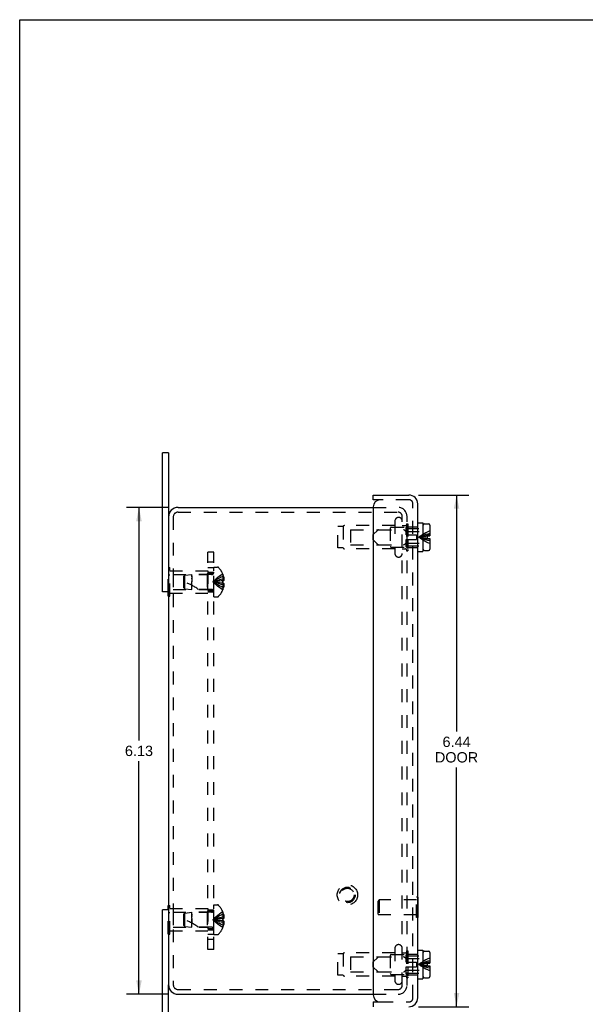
# Model space of a CAD drawing. Header units: inches. Extents: x 0 to 29.5, y 0 to 19.1.
# Tile 2 of 5: x 0 to 7.1, y 6.7 to 19.1. Entities that reach past the tile are written whole.
import ezdxf

# ---------------------------------------------------------------- set-up
doc = ezdxf.new("R2010")
doc.units = ezdxf.units.IN
doc.header["$LTSCALE"] = 1.621581
doc.header["$MEASUREMENT"] = 0
doc.linetypes.add('HIDDEN', pattern=[0.2, 0.1, -0.1])
doc.layers.get('0').update_dxf_attribs({"linetype": 'CONTINUOUS'})
for name, color, linetype in [('DEFAULT_2', 8, 'HIDDEN'), ('DIMENSIONS', 7, 'CONTINUOUS'), ('DOOR_ASSEMBLY', 7, 'CONTINUOUS'), ('SUBPANEL', 7, 'CONTINUOUS')]:
    doc.layers.add(name, color=color, linetype=linetype)
doc.styles.get("Standard").update_dxf_attribs({"font": 'arial.ttf'})
doc.dimstyles.new('DIMSTYLE_1', dxfattribs={"dimtxt": 0.130073, "dimasz": 0.173431, "dimexe": 0.09, "dimexo": 0.07, "dimgap": 0.0375, "dimtad": 0, "dimtih": 1, "dimtoh": 1, "dimzin": 4, "dimdsep": 46, "dimtxsty": 'Standard', "dimblk": '_FILLED', "dimblk1": '_FILLED', "dimblk2": '_FILLED', "dimcen": 0.09, "dimadec": 3, "dimazin": 1, "dimtfac": 1, "dimtdec": 3, "dimtofl": 0, "dimtmove": 0, "dimatfit": 3, "dimldrblk": '_FILLED', "dimfxl": 0, "dimtolj": 1, "dimtzin": 4, "dimarcsym": 0})

# ---------------------------------------------------------------- blocks, each defined once
blk = doc.blocks.new('_FILLED')
at = {"color": 0, "linetype": 'ByBlock'}
blk.add_solid([(0, 0), (-1, 0.2), (-1, -0.2)], dxfattribs=at)
blk = doc.blocks.new('*D1')
at = {"layer": 'DIMENSIONS', "color": 2, "linetype": 'Continuous'}
for p, q in [((5.016, 13.097), (5.65, 13.097)), ((5.494, 13.097), (5.494, 10.122)), ((5.494, 6.659), (5.494, 9.667)), ((5.016, 6.659), (5.65, 6.659))]:
    blk.add_line(p, q, dxfattribs=at)
at = {"layer": 'DIMENSIONS', "color": 2, "linetype": 'Continuous', "xscale": 0.1734310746, "yscale": 0.1734310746, "zscale": 0.1734310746}
for p, rotation in [((5.494, 13.097), 90), ((5.494, 6.659), 270)]:
    blk.add_blockref('_FILLED', p, dxfattribs=dict(at, rotation=rotation))
at = {"layer": 'DIMENSIONS', "color": 2, "linetype": 'Continuous', "insert": (5.494, 10.057), "char_height": 0.1301, "width": 0.54447, "attachment_point": 2, "line_spacing_factor": 0.9}
blk.add_mtext('6.44\\PDOOR', dxfattribs=at)
blk = doc.blocks.new('*D4')
at = {"layer": 'DIMENSIONS', "color": 2, "linetype": 'Continuous'}
for p, q in [((1.87, 12.941), (1.344, 12.941)), ((1.5, 12.941), (1.5, 10.008)), ((1.5, 6.816), (1.5, 9.748)), ((1.87, 6.816), (1.344, 6.816))]:
    blk.add_line(p, q, dxfattribs=at)
at = {"layer": 'DIMENSIONS', "color": 2, "linetype": 'Continuous', "xscale": 0.1734310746, "yscale": 0.1734310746, "zscale": 0.1734310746}
for p, rotation in [((1.5, 12.941), 90), ((1.5, 6.816), 270)]:
    blk.add_blockref('_FILLED', p, dxfattribs=dict(at, rotation=rotation))
at = {"layer": 'DIMENSIONS', "color": 2, "linetype": 'Continuous', "insert": (1.5, 9.943), "char_height": 0.1301, "width": 0.35347, "attachment_point": 2, "line_spacing_factor": 0.9}
blk.add_mtext('6.13', dxfattribs=at)

msp = doc.modelspace()

# ---------------------------------------------------------------- linework, layer by layer
at = {"color": 7, "linetype": 'Continuous'}
for p, q in [((0, 0), (0, 19.077)), ((0, 19.077), (29.483, 19.077)), ((1.871, 13.628), (1.796, 13.628)), ((1.871, 13.628), (1.871, 12.821)), ((1.871, 11.878), (1.796, 11.878)), ((1.866, 11.823), (1.866, 11.878)), ((1.866, 11.823), (1.871, 11.823)), ((1.866, 7.933), (1.871, 7.933)), ((1.866, 7.878), (1.866, 7.933)), ((1.871, 7.878), (1.796, 7.878)), ((1.871, 6.128), (1.871, 6.936))]:
    msp.add_line(p, q, dxfattribs=at)
at = {"color": 3, "linetype": 'Continuous'}
for p, q in [((1.796, 11.878), (1.796, 13.628)), ((1.991, 12.941), (4.446, 12.941)), ((1.871, 12.821), (1.871, 6.936)), ((1.796, 6.128), (1.796, 7.878)), ((1.991, 6.816), (4.446, 6.816))]:
    msp.add_line(p, q, dxfattribs=at)
for centre, start, end in [((1.991, 12.821), 90, 180), ((1.991, 6.936), 180, 270)]:
    msp.add_arc(centre, 0.12, start, end, dxfattribs=at)
at = {"layer": 'DEFAULT_2', "color": 8, "linetype": 'HIDDEN'}
for p, q in [((4.446, 12.941), (4.749, 12.941)), ((1.931, 12.821), (1.931, 6.936)), ((1.991, 12.881), (4.749, 12.881)), ((4.719, 12.769), (4.719, 12.362)), ((4.811, 7.572), (4.811, 12.829)), ((4.871, 7.572), (4.871, 12.829)), ((3.999, 12.431), (3.999, 12.701)), ((4.068, 12.701), (3.999, 12.701)), ((4.068, 12.701), (4.068, 12.431)), ((4.719, 12.712), (4.085, 12.712)), ((4.161, 12.661), (4.161, 12.471)), ((4.161, 12.661), (4.661, 12.661)), ((4.661, 12.681), (4.661, 12.451)), ((4.671, 12.691), (4.881, 12.691)), ((4.811, 12.712), (4.853, 12.712)), ((4.863, 12.736), (4.863, 12.396)), ((4.863, 12.736), (4.881, 12.736)), ((4.881, 12.736), (4.881, 12.396)), ((4.068, 12.431), (3.999, 12.431)), ((4.719, 12.42), (4.085, 12.42)), ((4.161, 12.471), (4.661, 12.471)), ((4.671, 12.441), (4.881, 12.441)), ((4.811, 12.42), (4.853, 12.42)), ((4.863, 12.396), (4.881, 12.396)), ((1.866, 11.878), (1.866, 12.183)), ((1.866, 12.183), (1.887, 12.183)), ((1.887, 11.823), (1.887, 12.183)), ((1.887, 12.143), (2.366, 12.143)), ((2.366, 12.143), (2.366, 11.863)), ((2.441, 11.817), (2.441, 12.19)), ((2.441, 12.19), (2.488, 12.19)), ((1.866, 12.093), (1.887, 12.093)), ((1.929, 12.098), (1.929, 11.908)), ((1.929, 12.098), (2.356, 12.098)), ((2.066, 12.077), (2.076, 12.088)), ((2.066, 11.929), (2.066, 12.077)), ((2.076, 12.088), (2.166, 12.097)), ((2.076, 11.918), (2.076, 12.088)), ((2.166, 12.091), (2.166, 12.097)), ((2.413, 12.097), (2.166, 12.097)), ((2.166, 12.08), (2.166, 12.091)), ((2.166, 12.069), (2.166, 12.075)), ((2.166, 12.063), (2.166, 12.042)), ((2.166, 12.042), (2.166, 12.05)), ((2.166, 12.042), (2.166, 12.011)), ((2.166, 12.019), (2.166, 12.003)), ((2.356, 12.098), (2.366, 12.108)), ((2.356, 12.098), (2.356, 11.908)), ((2.554, 12.019), (2.532, 12.016)), ((2.554, 12.103), (2.554, 12.102)), ((2.554, 12.102), (2.554, 12.101)), ((2.554, 12.101), (2.554, 12.019)), ((2.554, 12.072), (2.565, 12.072)), ((2.554, 12.038), (2.569, 12.038)), ((2.554, 12.019), (2.554, 12.016)), ((2.554, 12.019), (2.554, 12.019)), ((2.554, 12.019), (2.565, 12.019)), ((1.866, 11.913), (1.887, 11.913)), ((1.929, 11.908), (2.356, 11.908)), ((2.066, 11.929), (2.076, 11.918)), ((2.076, 11.918), (2.166, 11.909)), ((2.166, 11.909), (2.166, 12.011)), ((2.413, 11.909), (2.166, 11.909)), ((2.356, 11.908), (2.366, 11.898)), ((2.49, 12.012), (2.469, 12.009)), ((2.511, 12.014), (2.49, 12.012)), ((2.532, 12.016), (2.511, 12.014)), ((2.554, 11.988), (2.532, 11.99)), ((2.554, 11.988), (2.554, 11.905)), ((2.565, 11.988), (2.554, 11.988)), ((2.554, 11.988), (2.554, 11.988)), ((2.554, 11.968), (2.569, 11.968)), ((2.554, 11.935), (2.565, 11.935)), ((2.554, 11.905), (2.554, 11.904)), ((2.554, 11.904), (2.554, 11.904)), ((1.871, 11.823), (1.887, 11.823)), ((1.887, 11.863), (2.366, 11.863)), ((2.441, 11.817), (2.488, 11.817)), ((1.871, 7.933), (1.887, 7.933)), ((1.887, 7.573), (1.887, 7.933)), ((2.441, 7.94), (2.488, 7.94)), ((2.441, 7.567), (2.441, 7.94)), ((1.866, 7.573), (1.866, 7.878)), ((1.866, 7.843), (1.887, 7.843)), ((1.887, 7.893), (2.366, 7.893)), ((1.929, 7.848), (2.356, 7.848)), ((1.929, 7.848), (1.929, 7.658)), ((2.066, 7.827), (2.076, 7.838)), ((2.066, 7.679), (2.066, 7.827)), ((2.076, 7.838), (2.166, 7.847)), ((2.076, 7.668), (2.076, 7.838)), ((2.413, 7.847), (2.166, 7.847)), ((2.166, 7.825), (2.166, 7.847)), ((2.166, 7.825), (2.166, 7.819)), ((2.166, 7.813), (2.166, 7.807)), ((2.166, 7.769), (2.166, 7.813)), ((2.356, 7.848), (2.366, 7.858)), ((2.356, 7.848), (2.356, 7.658)), ((2.366, 7.893), (2.366, 7.613)), ((2.554, 7.853), (2.554, 7.852)), ((2.554, 7.852), (2.554, 7.851)), ((2.554, 7.851), (2.554, 7.769)), ((2.554, 7.822), (2.565, 7.822)), ((2.166, 7.8), (2.166, 7.792)), ((2.166, 7.769), (2.166, 7.753)), ((2.166, 7.659), (2.166, 7.761)), ((2.166, 7.753), (2.166, 7.711)), ((2.49, 7.762), (2.469, 7.759)), ((2.511, 7.764), (2.49, 7.762)), ((2.532, 7.766), (2.511, 7.764)), ((2.554, 7.769), (2.532, 7.766)), ((2.554, 7.738), (2.532, 7.74)), ((2.554, 7.788), (2.569, 7.788)), ((2.554, 7.769), (2.554, 7.769)), ((2.554, 7.769), (2.565, 7.769)), ((2.554, 7.738), (2.554, 7.74)), ((2.554, 7.738), (2.554, 7.738)), ((2.565, 7.738), (2.554, 7.738)), ((2.554, 7.738), (2.554, 7.655)), ((2.554, 7.718), (2.569, 7.718)), ((2.554, 7.685), (2.565, 7.685)), ((1.866, 7.663), (1.887, 7.663)), ((1.866, 7.573), (1.887, 7.573)), ((1.887, 7.613), (2.366, 7.613)), ((1.929, 7.658), (2.356, 7.658)), ((2.066, 7.679), (2.076, 7.668)), ((2.076, 7.668), (2.166, 7.659)), ((2.413, 7.659), (2.166, 7.659)), ((2.356, 7.658), (2.366, 7.648)), ((2.441, 7.567), (2.488, 7.567)), ((2.554, 7.655), (2.554, 7.654)), ((2.554, 7.654), (2.554, 7.654)), ((4.811, 6.928), (4.811, 7.572)), ((4.871, 6.928), (4.871, 7.572)), ((4.068, 7.326), (3.999, 7.326)), ((3.999, 7.056), (3.999, 7.326)), ((4.068, 7.326), (4.068, 7.056)), ((4.719, 7.337), (4.085, 7.337)), ((4.671, 7.316), (4.881, 7.316)), ((4.719, 7.394), (4.719, 6.987)), ((4.811, 7.337), (4.853, 7.337)), ((4.863, 7.361), (4.881, 7.361)), ((4.863, 7.361), (4.863, 7.021)), ((4.881, 7.361), (4.881, 7.021)), ((4.161, 7.286), (4.661, 7.286)), ((4.161, 7.286), (4.161, 7.096)), ((4.661, 7.306), (4.661, 7.076)), ((4.161, 7.096), (4.661, 7.096)), ((4.671, 7.066), (4.881, 7.066)), ((4.068, 7.056), (3.999, 7.056)), ((4.719, 7.045), (4.085, 7.045)), ((4.811, 7.045), (4.853, 7.045)), ((4.863, 7.021), (4.881, 7.021)), ((1.991, 6.876), (4.749, 6.876)), ((4.446, 6.816), (4.759, 6.816)), ((4.749, 6.876), (4.759, 6.876))]:
    msp.add_line(p, q, dxfattribs=at)
for points in [[(2.166, 12.08), (2.166, 12.075), (2.166, 12.069), (2.166, 12.063)], [(2.554, 12.102), (2.532, 12.089), (2.511, 12.074), (2.49, 12.058), (2.469, 12.041), (2.45, 12.022), (2.43, 12.003)], [(2.554, 12.072), (2.532, 12.062), (2.511, 12.052), (2.49, 12.041), (2.469, 12.029), (2.45, 12.016), (2.43, 12.003)], [(2.554, 12.038), (2.532, 12.033), (2.511, 12.028), (2.49, 12.022), (2.469, 12.016), (2.45, 12.01), (2.43, 12.003)], [(2.554, 12.003), (2.554, 12.006), (2.554, 12.008), (2.554, 12.011), (2.554, 12.013), (2.554, 12.016), (2.554, 12.019)], [(2.565, 12.072), (2.565, 12.067), (2.566, 12.063), (2.567, 12.059), (2.568, 12.055), (2.568, 12.051), (2.569, 12.046), (2.569, 12.042), (2.569, 12.038)], [(2.569, 12.038), (2.569, 12.036), (2.569, 12.033), (2.568, 12.031), (2.568, 12.029), (2.567, 12.026), (2.566, 12.024), (2.566, 12.021), (2.565, 12.019)], [(2.469, 12.009), (2.45, 12.006), (2.43, 12.003)], [(2.469, 12.009), (2.45, 12.006), (2.43, 12.003)], [(2.554, 11.904), (2.532, 11.917), (2.511, 11.932), (2.49, 11.948), (2.469, 11.965), (2.45, 11.984), (2.43, 12.003)], [(2.554, 11.935), (2.532, 11.944), (2.511, 11.954), (2.49, 11.965), (2.469, 11.977), (2.45, 11.99), (2.43, 12.003)], [(2.554, 11.968), (2.532, 11.973), (2.511, 11.978), (2.49, 11.984), (2.469, 11.99), (2.45, 11.996), (2.43, 12.003)], [(2.532, 11.99), (2.511, 11.992), (2.49, 11.995), (2.469, 11.997), (2.45, 12), (2.43, 12.003)], [(2.511, 11.992), (2.49, 11.995), (2.469, 11.997), (2.45, 12), (2.43, 12.003)], [(2.554, 12.013), (2.554, 12.011), (2.554, 12.008)], [(2.554, 11.988), (2.554, 11.99), (2.554, 11.993), (2.554, 11.995), (2.554, 11.998), (2.554, 12), (2.554, 12.003)], [(2.554, 11.998), (2.554, 11.995), (2.554, 11.993)], [(2.565, 11.988), (2.566, 11.985), (2.566, 11.982), (2.567, 11.98), (2.568, 11.978), (2.568, 11.975), (2.569, 11.973), (2.569, 11.97), (2.569, 11.968)], [(2.569, 11.968), (2.569, 11.964), (2.569, 11.96), (2.568, 11.956), (2.568, 11.951), (2.567, 11.947), (2.566, 11.943), (2.565, 11.939), (2.565, 11.935)], [(2.166, 7.813), (2.166, 7.819), (2.166, 7.825)], [(2.554, 7.852), (2.532, 7.839), (2.511, 7.824), (2.49, 7.808), (2.469, 7.791), (2.45, 7.772), (2.43, 7.753)], [(2.554, 7.822), (2.532, 7.812), (2.511, 7.802), (2.49, 7.791), (2.469, 7.779), (2.45, 7.766), (2.43, 7.753)], [(2.565, 7.822), (2.565, 7.817), (2.566, 7.813), (2.567, 7.809), (2.568, 7.805), (2.568, 7.801), (2.569, 7.796), (2.569, 7.792), (2.569, 7.788)], [(2.554, 7.788), (2.532, 7.783), (2.511, 7.778), (2.49, 7.772), (2.469, 7.766), (2.45, 7.76), (2.43, 7.753)], [(2.469, 7.759), (2.45, 7.756), (2.43, 7.753)], [(2.469, 7.759), (2.45, 7.756), (2.43, 7.753)], [(2.532, 7.74), (2.511, 7.742), (2.49, 7.745), (2.469, 7.747), (2.45, 7.75), (2.43, 7.753)], [(2.511, 7.742), (2.49, 7.745), (2.469, 7.747), (2.45, 7.75), (2.43, 7.753)], [(2.554, 7.718), (2.532, 7.723), (2.511, 7.728), (2.49, 7.734), (2.469, 7.74), (2.45, 7.746), (2.43, 7.753)], [(2.554, 7.685), (2.532, 7.694), (2.511, 7.704), (2.49, 7.715), (2.469, 7.727), (2.45, 7.74), (2.43, 7.753)], [(2.554, 7.654), (2.532, 7.667), (2.511, 7.682), (2.49, 7.698), (2.469, 7.715), (2.45, 7.734), (2.43, 7.753)], [(2.554, 7.769), (2.554, 7.766), (2.554, 7.763), (2.554, 7.761), (2.554, 7.758), (2.554, 7.756), (2.554, 7.753)], [(2.554, 7.758), (2.554, 7.761), (2.554, 7.763)], [(2.554, 7.753), (2.554, 7.75), (2.554, 7.748), (2.554, 7.745), (2.554, 7.743), (2.554, 7.74), (2.554, 7.738)], [(2.554, 7.743), (2.554, 7.745), (2.554, 7.748)], [(2.569, 7.788), (2.569, 7.786), (2.569, 7.783), (2.568, 7.781), (2.568, 7.779), (2.567, 7.776), (2.566, 7.774), (2.566, 7.771), (2.565, 7.769)], [(2.565, 7.738), (2.566, 7.735), (2.566, 7.732), (2.567, 7.73), (2.568, 7.728), (2.568, 7.725), (2.569, 7.723), (2.569, 7.72), (2.569, 7.718)], [(2.569, 7.718), (2.569, 7.714), (2.569, 7.71), (2.568, 7.706), (2.568, 7.701), (2.567, 7.697), (2.566, 7.693), (2.565, 7.689), (2.565, 7.685)]]:
    msp.add_lwpolyline(points, dxfattribs=at)
for radius in [0.128, 0.0981, 0.094, 0.084]:
    msp.add_circle((4.121, 8.066), radius, dxfattribs=at)
for centre, radius, start, end in [((4.759, 12.829), 0.112, 0, 90), ((1.991, 12.821), 0.06, 90, 180), ((4.765, 12.769), 0.0462, 0, 180), ((4.759, 12.829), 0.052, 0, 90), ((4.085, 12.692), 0.02, 90, 153.2563), ((4.671, 12.681), 0.01, 90, 180), ((4.853, 12.722), 0.01, 270, 360), ((4.085, 12.44), 0.02, 206.7437, 270), ((4.671, 12.451), 0.01, 180, 270), ((4.853, 12.41), 0.01, 0, 90), ((4.765, 12.362), 0.0462, 180, 360), ((2.488, 12.17), 0.02, 43.5138, 90), ((2.312, 12.003), 0.262, 22.3613, 43.5138), ((2.413, 12.125), 0.0282, 270, 360), ((2.312, 12.003), 0.261, 15.1941, 22.0894), ((1.896, 11.458), 0.571, 52.1862, 72.6646), ((2.413, 11.881), 0.0282, 0, 90), ((2.312, 12.003), 0.262, 316.4862, 337.6387), ((2.312, 12.003), 0.261, 337.9106, 344.8059), ((2.488, 11.837), 0.02, 270, 316.4862), ((2.488, 7.92), 0.02, 43.5138, 90), ((2.312, 7.753), 0.262, 22.3613, 43.5138), ((2.413, 7.875), 0.0282, 270, 360), ((2.312, 7.753), 0.261, 15.1941, 22.0894), ((1.896, 7.208), 0.571, 52.1862, 72.6646), ((2.312, 7.753), 0.261, 337.9106, 344.8059), ((2.413, 7.631), 0.0282, 0, 90), ((2.488, 7.587), 0.02, 270, 316.4862), ((2.312, 7.753), 0.262, 316.4862, 337.6387), ((4.765, 7.394), 0.0462, 0, 180), ((4.085, 7.317), 0.02, 90, 153.2563), ((4.671, 7.306), 0.01, 90, 180), ((4.853, 7.347), 0.01, 270, 360), ((4.671, 7.076), 0.01, 180, 270), ((4.085, 7.065), 0.02, 206.7437, 270), ((4.765, 6.987), 0.0462, 180, 360), ((4.853, 7.035), 0.01, 0, 90), ((1.991, 6.936), 0.06, 180, 270), ((4.759, 6.928), 0.112, 270, 360), ((4.759, 6.928), 0.052, 270, 360)]:
    msp.add_arc(centre, radius, start, end, dxfattribs=at)
at = {"layer": 'DOOR_ASSEMBLY', "color": 7, "linetype": 'Continuous'}
for p, q in [((4.446, 13.037), (4.446, 13.097)), ((4.536, 13.037), (4.446, 13.037)), ((5.006, 12.747), (5.069, 12.747)), ((5.069, 12.747), (5.069, 12.385)), ((5.069, 12.639), (5.074, 12.639)), ((5.074, 12.414), (5.074, 12.718)), ((5.089, 12.733), (5.142, 12.733)), ((5.157, 12.718), (5.157, 12.582)), ((5.124, 12.582), (5.124, 12.549)), ((5.124, 12.582), (5.157, 12.582)), ((5.124, 12.549), (5.157, 12.549)), ((5.157, 12.549), (5.157, 12.414)), ((5.069, 12.493), (5.074, 12.493)), ((5.089, 12.399), (5.142, 12.399)), ((5.006, 12.385), (5.069, 12.385)), ((5.01, 8.037), (5.006, 8.037)), ((5.01, 7.781), (5.01, 8.037)), ((5.01, 7.781), (5.006, 7.781)), ((5.006, 7.372), (5.069, 7.372)), ((5.069, 7.372), (5.069, 7.01)), ((5.074, 7.039), (5.074, 7.343)), ((5.089, 7.358), (5.142, 7.358)), ((5.157, 7.343), (5.157, 7.207)), ((5.069, 7.264), (5.074, 7.264)), ((5.124, 7.207), (5.157, 7.207)), ((5.124, 7.207), (5.124, 7.174)), ((5.069, 7.118), (5.074, 7.118)), ((5.124, 7.174), (5.157, 7.174)), ((5.157, 7.174), (5.157, 7.039)), ((5.006, 7.01), (5.069, 7.01)), ((5.089, 7.024), (5.142, 7.024)), ((4.446, 6.719), (4.536, 6.719)), ((4.446, 6.719), (4.446, 6.659))]:
    msp.add_line(p, q, dxfattribs=at)
at = {"layer": 'DOOR_ASSEMBLY', "color": 3, "linetype": 'Continuous'}
for p, q in [((4.446, 13.097), (4.894, 13.097)), ((4.446, 12.947), (4.446, 6.809)), ((5.006, 6.771), (5.006, 12.985))]:
    msp.add_line(p, q, dxfattribs=at)
at = {"layer": 'DOOR_ASSEMBLY', "color": 8, "linetype": 'HIDDEN'}
for p, q in [((4.894, 13.037), (4.536, 13.037)), ((4.946, 6.771), (4.946, 12.985)), ((4.447, 12.599), (4.503, 12.655)), ((4.514, 12.66), (4.827, 12.66)), ((4.85, 12.643), (4.838, 12.655)), ((4.859, 12.686), (4.881, 12.709)), ((4.859, 12.596), (4.859, 12.686)), ((4.859, 12.676), (5.069, 12.676)), ((4.861, 12.639), (5.069, 12.639)), ((4.881, 12.709), (4.881, 12.596)), ((4.881, 12.696), (5.006, 12.696)), ((4.447, 12.533), (4.447, 12.599)), ((4.447, 12.533), (4.503, 12.476)), ((4.859, 12.596), (4.989, 12.596)), ((4.859, 12.445), (4.859, 12.536)), ((4.859, 12.536), (4.989, 12.536)), ((4.881, 12.536), (4.881, 12.423)), ((4.989, 12.596), (4.989, 12.536)), ((5.088, 12.575), (5.071, 12.573)), ((5.088, 12.556), (5.071, 12.558)), ((4.514, 12.472), (4.827, 12.472)), ((4.85, 12.488), (4.838, 12.476)), ((4.859, 12.456), (5.069, 12.456)), ((4.859, 12.445), (4.881, 12.423)), ((4.861, 12.493), (5.069, 12.493)), ((4.881, 12.436), (5.006, 12.436)), ((4.51, 7.993), (4.52, 8.003)), ((4.51, 7.825), (4.51, 7.993)), ((4.992, 8.003), (4.52, 8.003)), ((4.52, 8.003), (4.52, 7.815)), ((5.006, 8.037), (4.992, 8.037)), ((4.992, 7.781), (4.992, 8.037)), ((4.51, 7.825), (4.52, 7.815)), ((4.992, 7.815), (4.52, 7.815)), ((5.006, 7.781), (4.992, 7.781)), ((4.859, 7.311), (4.881, 7.334)), ((4.859, 7.221), (4.859, 7.311)), ((4.881, 7.334), (4.881, 7.221)), ((4.881, 7.321), (5.006, 7.321)), ((4.447, 7.224), (4.503, 7.28)), ((4.447, 7.158), (4.447, 7.224)), ((4.514, 7.285), (4.827, 7.285)), ((4.85, 7.268), (4.838, 7.28)), ((4.859, 7.301), (5.069, 7.301)), ((4.859, 7.221), (4.989, 7.221)), ((4.861, 7.264), (5.069, 7.264)), ((4.989, 7.221), (4.989, 7.161)), ((5.088, 7.2), (5.071, 7.198)), ((4.447, 7.158), (4.503, 7.101)), ((4.514, 7.097), (4.827, 7.097)), ((4.85, 7.113), (4.838, 7.101)), ((4.859, 7.161), (4.989, 7.161)), ((4.859, 7.07), (4.859, 7.161)), ((4.859, 7.081), (5.069, 7.081)), ((4.859, 7.07), (4.881, 7.048)), ((4.861, 7.118), (5.069, 7.118)), ((4.881, 7.161), (4.881, 7.048)), ((5.088, 7.181), (5.071, 7.183)), ((4.881, 7.061), (5.006, 7.061)), ((4.536, 6.719), (4.894, 6.719))]:
    msp.add_line(p, q, dxfattribs=at)
for points in [[(5.157, 12.646), (5.133, 12.635), (5.109, 12.623), (5.086, 12.61)], [(5.157, 12.613), (5.133, 12.606), (5.109, 12.599), (5.086, 12.592), (5.064, 12.584), (5.042, 12.575), (5.02, 12.566)], [(5.086, 12.61), (5.064, 12.596), (5.042, 12.581), (5.02, 12.566)], [(5.157, 12.593), (5.133, 12.59), (5.109, 12.585), (5.086, 12.581), (5.064, 12.576), (5.042, 12.571), (5.02, 12.566)], [(5.071, 12.573), (5.053, 12.571), (5.036, 12.568), (5.02, 12.566)], [(5.071, 12.558), (5.053, 12.561), (5.036, 12.563), (5.02, 12.566)], [(5.157, 12.538), (5.133, 12.542), (5.109, 12.546), (5.086, 12.55), (5.064, 12.555), (5.042, 12.56), (5.02, 12.566)], [(5.157, 12.519), (5.133, 12.525), (5.109, 12.532), (5.086, 12.539), (5.064, 12.547), (5.042, 12.556), (5.02, 12.566)], [(5.086, 12.521), (5.064, 12.535), (5.042, 12.55), (5.02, 12.566)], [(5.157, 12.486), (5.133, 12.496), (5.109, 12.508), (5.086, 12.521)], [(5.124, 12.579), (5.106, 12.577), (5.088, 12.575)], [(5.124, 12.552), (5.106, 12.554), (5.088, 12.556)], [(5.157, 7.238), (5.133, 7.231), (5.109, 7.224), (5.086, 7.217), (5.064, 7.209), (5.042, 7.2), (5.02, 7.191)], [(5.086, 7.235), (5.064, 7.221), (5.042, 7.206), (5.02, 7.191)], [(5.086, 7.206), (5.064, 7.201), (5.042, 7.196), (5.02, 7.191)], [(5.071, 7.198), (5.053, 7.196), (5.036, 7.193), (5.02, 7.191)], [(5.071, 7.183), (5.053, 7.186), (5.036, 7.188), (5.02, 7.191)], [(5.157, 7.163), (5.133, 7.167), (5.109, 7.171), (5.086, 7.175), (5.064, 7.18), (5.042, 7.185), (5.02, 7.191)], [(5.157, 7.144), (5.133, 7.15), (5.109, 7.157), (5.086, 7.164), (5.064, 7.172), (5.042, 7.181), (5.02, 7.191)], [(5.086, 7.146), (5.064, 7.16), (5.042, 7.175), (5.02, 7.191)], [(5.157, 7.271), (5.133, 7.26), (5.109, 7.248), (5.086, 7.235)], [(5.157, 7.218), (5.133, 7.215), (5.109, 7.21), (5.086, 7.206)], [(5.124, 7.204), (5.106, 7.202), (5.088, 7.2)], [(5.157, 7.111), (5.133, 7.121), (5.109, 7.133), (5.086, 7.146)], [(5.124, 7.177), (5.106, 7.179), (5.088, 7.181)]]:
    msp.add_lwpolyline(points, dxfattribs=at)
at = {"layer": 'DOOR_ASSEMBLY', "color": 3, "linetype": 'Continuous'}
for centre, radius, start, end in [((4.536, 12.947), 0.09, 90, 180), ((4.894, 12.985), 0.112, 0, 90), ((4.536, 6.809), 0.09, 180, 270), ((4.894, 6.771), 0.112, 270, 360)]:
    msp.add_arc(centre, radius, start, end, dxfattribs=at)
at = {"layer": 'DOOR_ASSEMBLY', "color": 8, "linetype": 'HIDDEN'}
for centre, radius, start, end in [((4.894, 12.985), 0.052, 0, 90), ((4.514, 12.645), 0.015, 90, 135), ((4.827, 12.645), 0.015, 45.0001, 90), ((4.861, 12.654), 0.015, 225.0001, 270), ((4.514, 12.487), 0.015, 225, 270), ((4.827, 12.487), 0.015, 270, 314.9999), ((4.861, 12.478), 0.015, 90, 134.9999), ((4.514, 7.27), 0.015, 90, 135), ((4.827, 7.27), 0.015, 45.0001, 90), ((4.861, 7.279), 0.015, 225.0001, 270), ((4.514, 7.112), 0.015, 225, 270), ((4.827, 7.112), 0.015, 270, 314.9999), ((4.861, 7.103), 0.015, 90, 134.9999), ((4.894, 6.771), 0.052, 270, 360)]:
    msp.add_arc(centre, radius, start, end, dxfattribs=at)
at = {"layer": 'DOOR_ASSEMBLY', "color": 7, "linetype": 'Continuous'}
for centre, start, end in [((5.089, 12.718), 90, 180), ((5.142, 12.718), 0, 90), ((5.089, 12.414), 180, 270), ((5.142, 12.414), 270, 360), ((5.089, 7.343), 90, 180), ((5.142, 7.343), 0, 90), ((5.089, 7.039), 180, 270), ((5.142, 7.039), 270, 360)]:
    msp.add_arc(centre, 0.015, start, end, dxfattribs=at)
at = {"layer": 'SUBPANEL', "color": 8, "linetype": 'HIDDEN'}
for p, q in [((2.366, 7.378), (2.366, 12.378)), ((2.441, 12.378), (2.366, 12.378)), ((2.441, 7.378), (2.441, 12.378)), ((2.441, 12.253), (2.366, 12.253)), ((2.366, 12.184), (2.441, 12.184)), ((2.366, 12.128), (2.441, 12.128)), ((2.366, 12.112), (2.441, 12.112)), ((2.366, 11.894), (2.441, 11.894)), ((2.366, 11.878), (2.441, 11.878)), ((2.366, 7.878), (2.441, 7.878)), ((2.366, 7.862), (2.441, 7.862)), ((2.366, 7.644), (2.441, 7.644)), ((2.366, 7.628), (2.441, 7.628)), ((2.366, 7.572), (2.441, 7.572)), ((2.441, 7.503), (2.366, 7.503)), ((2.441, 7.378), (2.366, 7.378))]:
    msp.add_line(p, q, dxfattribs=at)

# ---------------------------------------------------------------- dimensions: what is measured, and where the dimension line sits
at = {"layer": 'DIMENSIONS', "color": 2, "linetype": 'Continuous'}
dim = msp.add_linear_dim(base=(5.494, 6.659), p1=(4.946, 13.097), p2=(4.946, 6.659), angle=270, text='<>\\PDOOR', dimstyle='DIMSTYLE_1', dxfattribs=at)
dim.commit()
dim.dimension.update_dxf_attribs({"geometry": '*D1', "text_midpoint": (5.494, 9.894), "dimtype": 160})
dim = msp.add_linear_dim(base=(1.500078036, 12.940553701), p1=(1.939720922, 6.815553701), p2=(1.939720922, 12.940553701), angle=90, dimstyle='DIMSTYLE_1', dxfattribs=at)
dim.commit()
dim.dimension.update_dxf_attribs({"geometry": '*D4', "text_midpoint": (1.499183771, 9.877328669), "dimtype": 160})

doc.saveas('drawing.dxf')
